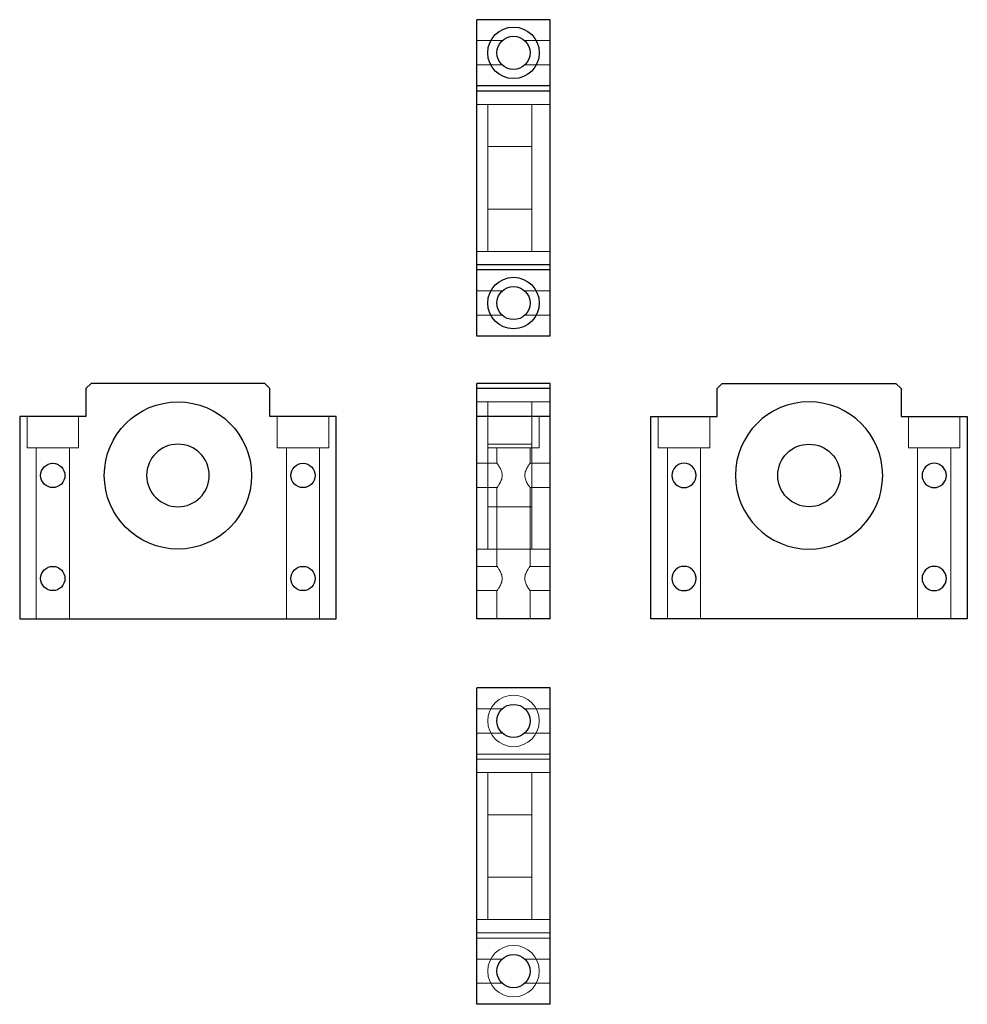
# Model space of a CAD drawing. Header units: millimetres. Extents: x 7037 to 7295, y 6875 to 7142.
import ezdxf
from ezdxf.lldxf.tags import DXFTag

# ---------------------------------------------------------------- set-up
doc = ezdxf.new("R2010")
doc.units = ezdxf.units.MM
doc.layers.add('1', color=7, linetype='CONTINUOUS', true_color=0xffffff)
tags = doc.linetypes.add('DASHED', pattern=[25.72, 12.86, -12.86]).pattern_tags.tags
tags[6:7] = [DXFTag(74, 4), DXFTag(75, 0), DXFTag(340, '0'), DXFTag(46, 0.0), DXFTag(50, 0.0), DXFTag(44, 0.0), DXFTag(45, 0.0)]
tags[4:5] = [DXFTag(74, 4), DXFTag(75, 0), DXFTag(340, '0'), DXFTag(46, 0.0), DXFTag(50, 0.0), DXFTag(44, 0.0), DXFTag(45, 0.0)]

msp = doc.modelspace()

# ---------------------------------------------------------------- linework, layer by layer
at = {"layer": '1', "color": 7, "linetype": 'Continuous'}
for p, q in [((7161.21, 7124.18), (7161.21, 7142.18)), ((7181.21, 7142.18), (7161.21, 7142.18)), ((7181.21, 7124.18), (7181.21, 7142.18)), ((7161.21, 7122.76), (7161.21, 7124.18)), ((7181.21, 7124.18), (7161.21, 7124.18)), ((7181.21, 7122.76), (7161.21, 7122.76)), ((7161.21, 7075.59), (7161.21, 7122.76)), ((7181.21, 7122.76), (7181.21, 7124.18)), ((7181.21, 7075.59), (7181.21, 7122.76)), ((7181.21, 7075.59), (7161.21, 7075.59)), ((7161.21, 7074.18), (7161.21, 7075.59)), ((7181.21, 7074.18), (7161.21, 7074.18)), ((7161.21, 7056.18), (7161.21, 7074.18)), ((7181.21, 7074.18), (7181.21, 7075.59)), ((7181.21, 7056.18), (7181.21, 7074.18)), ((7181.21, 7056.18), (7161.21, 7056.18)), ((7056.44, 7043.34), (7055.02, 7041.93)), ((7055.02, 7041.93), (7055.02, 7034.34)), ((7103.61, 7043.34), (7056.44, 7043.34)), ((7105.02, 7041.93), (7103.61, 7043.34)), ((7105.02, 7034.34), (7105.02, 7041.93)), ((7181.21, 7043.34), (7161.21, 7043.34)), ((7161.21, 7041.93), (7161.21, 7043.34)), ((7181.21, 7041.93), (7161.21, 7041.93)), ((7161.21, 7034.34), (7161.21, 7041.93)), ((7181.21, 7041.93), (7181.21, 7043.34)), ((7181.21, 7034.34), (7181.21, 7041.93)), ((7226.52, 7041.93), (7227.93, 7043.34)), ((7226.52, 7034.34), (7226.52, 7041.93)), ((7227.93, 7043.34), (7275.1, 7043.34)), ((7275.1, 7043.34), (7276.52, 7041.93)), ((7276.52, 7041.93), (7276.52, 7034.34)), ((7055.02, 7034.34), (7037.02, 7034.34)), ((7037.02, 7034.34), (7037.02, 6979.34)), ((7123.02, 7034.34), (7105.02, 7034.34)), ((7123.02, 6979.34), (7123.02, 7034.34)), ((7181.21, 7034.34), (7161.21, 7034.34)), ((7161.21, 6979.34), (7161.21, 7034.34)), ((7181.21, 6979.34), (7181.21, 7034.34)), ((7208.52, 6979.34), (7208.52, 7034.34)), ((7208.52, 7034.34), (7226.52, 7034.34)), ((7276.52, 7034.34), (7294.52, 7034.34)), ((7294.52, 7034.34), (7294.52, 6979.34)), ((7037.02, 6979.34), (7123.02, 6979.34)), ((7181.21, 6979.34), (7161.21, 6979.34)), ((7294.52, 6979.34), (7208.52, 6979.34)), ((7181.21, 6960.65), (7161.21, 6960.65)), ((7161.21, 6874.65), (7161.21, 6960.65)), ((7181.21, 6874.65), (7181.21, 6960.65)), ((7181.21, 6874.65), (7161.21, 6874.65))]:
    msp.add_line(p, q, dxfattribs=at)
at = {"layer": '1', "color": 8, "linetype": 'DASHED', "lineweight": 5}
for p, q in [((7168.15, 7136.48), (7161.21, 7136.48)), ((7181.21, 7136.48), (7174.27, 7136.48)), ((7161.21, 7129.88), (7168.15, 7129.88)), ((7174.27, 7129.88), (7181.21, 7129.88)), ((7164.21, 7119.18), (7161.21, 7119.18)), ((7176.21, 7119.18), (7164.21, 7119.18)), ((7164.21, 7099.18), (7164.21, 7119.18)), ((7181.21, 7119.18), (7176.21, 7119.18)), ((7176.21, 7099.18), (7176.21, 7119.18)), ((7176.21, 7107.68), (7164.21, 7107.68)), ((7164.21, 7079.18), (7164.21, 7099.18)), ((7176.21, 7079.18), (7176.21, 7099.18)), ((7164.21, 7090.68), (7176.21, 7090.68)), ((7161.21, 7079.18), (7164.21, 7079.18)), ((7164.21, 7079.18), (7176.21, 7079.18)), ((7176.21, 7079.18), (7181.21, 7079.18)), ((7168.15, 7068.48), (7161.21, 7068.48)), ((7181.21, 7068.48), (7174.27, 7068.48)), ((7161.21, 7061.88), (7168.15, 7061.88)), ((7174.27, 7061.88), (7181.21, 7061.88)), ((7164.21, 7038.34), (7161.21, 7038.34)), ((7176.21, 7038.34), (7164.21, 7038.34)), ((7164.21, 7038.34), (7164.21, 7034.34)), ((7181.21, 7038.34), (7176.21, 7038.34)), ((7176.21, 7038.34), (7176.21, 6998.34)), ((7039.02, 7034.34), (7039.02, 7025.84)), ((7053.02, 7025.84), (7053.02, 7034.34)), ((7107.02, 7034.34), (7107.02, 7025.84)), ((7121.02, 7025.84), (7121.02, 7034.34)), ((7164.21, 7034.34), (7164.21, 7025.84)), ((7178.21, 7025.84), (7178.21, 7034.34)), ((7210.52, 7034.34), (7210.52, 7025.84)), ((7224.52, 7025.84), (7224.52, 7034.34)), ((7278.52, 7034.34), (7278.52, 7025.84)), ((7292.52, 7025.84), (7292.52, 7034.34)), ((7046.02, 7025.84), (7039.02, 7025.84)), ((7041.52, 7025.84), (7041.52, 6979.34)), ((7053.02, 7025.84), (7046.02, 7025.84)), ((7050.52, 6979.34), (7050.52, 7025.84)), ((7114.02, 7025.84), (7107.02, 7025.84)), ((7109.52, 7025.84), (7109.52, 6979.34)), ((7121.02, 7025.84), (7114.02, 7025.84)), ((7118.52, 6979.34), (7118.52, 7025.84)), ((7176.21, 7026.84), (7164.21, 7026.84)), ((7164.21, 7025.84), (7164.21, 6998.34)), ((7164.21, 7025.84), (7178.21, 7025.84)), ((7166.71, 7025.84), (7166.71, 7021.64)), ((7175.71, 7021.64), (7175.71, 7025.84)), ((7210.52, 7025.84), (7224.52, 7025.84)), ((7213.02, 7025.84), (7213.02, 6979.34)), ((7222.02, 6979.34), (7222.02, 7025.84)), ((7278.52, 7025.84), (7292.52, 7025.84)), ((7281.02, 7025.84), (7281.02, 6979.34)), ((7290.02, 6979.34), (7290.02, 7025.84)), ((7166.71, 7021.64), (7161.21, 7021.64)), ((7181.21, 7021.64), (7175.71, 7021.64)), ((7161.21, 7015.04), (7166.71, 7015.04)), ((7166.71, 7015.04), (7166.71, 6993.64)), ((7175.71, 6993.64), (7175.71, 7015.04)), ((7175.71, 7015.04), (7181.21, 7015.04)), ((7164.21, 7009.84), (7176.21, 7009.84)), ((7161.21, 6998.34), (7164.21, 6998.34)), ((7164.21, 6998.34), (7176.21, 6998.34)), ((7176.21, 6998.34), (7181.21, 6998.34)), ((7166.71, 6993.64), (7161.21, 6993.64)), ((7181.21, 6993.64), (7175.71, 6993.64)), ((7161.21, 6987.04), (7166.71, 6987.04)), ((7166.71, 6987.04), (7166.71, 6979.34)), ((7175.71, 6979.34), (7175.71, 6987.04)), ((7175.71, 6987.04), (7181.21, 6987.04)), ((7168.15, 6954.95), (7161.21, 6954.95)), ((7181.21, 6954.95), (7174.27, 6954.95)), ((7161.21, 6948.35), (7168.15, 6948.35)), ((7174.27, 6948.35), (7181.21, 6948.35)), ((7181.21, 6942.65), (7161.21, 6942.65)), ((7181.21, 6941.23), (7161.21, 6941.23)), ((7164.21, 6937.65), (7161.21, 6937.65)), ((7176.21, 6937.65), (7164.21, 6937.65)), ((7164.21, 6937.65), (7164.21, 6897.65)), ((7181.21, 6937.65), (7176.21, 6937.65)), ((7176.21, 6937.65), (7176.21, 6897.65)), ((7176.21, 6926.15), (7164.21, 6926.15)), ((7164.21, 6909.15), (7176.21, 6909.15)), ((7161.21, 6897.65), (7164.21, 6897.65)), ((7164.21, 6897.65), (7176.21, 6897.65)), ((7176.21, 6897.65), (7181.21, 6897.65)), ((7181.21, 6894.06), (7161.21, 6894.06)), ((7181.21, 6892.65), (7161.21, 6892.65)), ((7168.15, 6886.95), (7161.21, 6886.95)), ((7181.21, 6886.95), (7174.27, 6886.95)), ((7161.21, 6880.35), (7168.15, 6880.35)), ((7174.27, 6880.35), (7181.21, 6880.35))]:
    msp.add_line(p, q, dxfattribs=at)
at = {"layer": '1', "color": 7, "linetype": 'Continuous'}
for centre, radius in [((7171.21, 7133.18), 7), ((7171.21, 7133.18), 4.5), ((7171.21, 7065.18), 7), ((7171.21, 7065.18), 4.5), ((7080.02, 7018.34), 20), ((7251.52, 7018.34), 8.5), ((7046.02, 7018.34), 3.3), ((7114.02, 7018.34), 3.3), ((7046.02, 6990.34), 3.3), ((7114.02, 6990.34), 3.3), ((7171.21, 6951.65), 4.5), ((7171.21, 6883.65), 4.5)]:
    msp.add_circle(centre, radius, dxfattribs=at)
at = {"layer": '1', "color": 7, "linetype": 'Continuous', "extrusion": (-6.12303e-17, -1.22461e-16, -1)}
for centre, radius in [((-7251.52, 7018.34), 20), ((-7217.52, 7018.34), 3.3), ((-7285.52, 7018.34), 3.3), ((-7217.52, 6990.34), 3.3), ((-7285.52, 6990.34), 3.3)]:
    msp.add_circle(centre, radius, dxfattribs=at)
at = {"layer": '1', "color": 7, "linetype": 'Continuous', "extrusion": (6.12303e-17, 1.22461e-16, -1)}
msp.add_circle((-7080.02, 7018.34), 8.5, dxfattribs=at)
at = {"layer": '1', "color": 8, "linetype": 'DASHED', "lineweight": 5, "extrusion": (0, 0, -1)}
for centre in [(-7171.21, 6951.65), (-7171.21, 6883.65)]:
    msp.add_circle(centre, 7, dxfattribs=at)
at = {"layer": '1', "color": 8, "linetype": 'DASHED', "lineweight": 5}
for points in [[(7046.02, 7021.64), (7045.98, 7021.64), (7045.94, 7021.64), (7045.89, 7021.64)], [(7110.72, 7018.34), (7110.72, 7018.27), (7110.72, 7018.21), (7110.73, 7018.14)], [(7220.8, 7018.02), (7220.81, 7018.13), (7220.82, 7018.23), (7220.82, 7018.34)], [(7046.02, 6993.64), (7045.98, 6993.64), (7045.94, 6993.64), (7045.89, 6993.64)], [(7110.72, 6990.34), (7110.72, 6990.27), (7110.72, 6990.21), (7110.73, 6990.14)], [(7220.8, 6990.02), (7220.81, 6990.13), (7220.82, 6990.23), (7220.82, 6990.34)]]:
    msp.add_open_spline(points, degree=3, dxfattribs=at)
for points, knots in [([(7047.08, 7021.47), (7046.96, 7021.51), (7046.83, 7021.54), (7046.48, 7021.62), (7046.25, 7021.64), (7046.02, 7021.64)], [0, 0, 0, 0, 0.375585, 0.375585, 1, 1, 1, 1]), ([(7166.71, 7021.64), (7166.71, 7021.64), (7166.71, 7021.64), (7166.71, 7021.64), (7166.72, 7021.62), (7166.79, 7021.53), (7166.84, 7021.46), (7166.96, 7021.29), (7167.03, 7021.19), (7167.19, 7020.95), (7167.27, 7020.82), (7167.45, 7020.52), (7167.54, 7020.36), (7167.72, 7020.02), (7167.81, 7019.84), (7167.96, 7019.45), (7168.03, 7019.24), (7168.12, 7018.8), (7168.15, 7018.58), (7168.15, 7018.12), (7168.12, 7017.9), (7168.03, 7017.47), (7167.97, 7017.26), (7167.81, 7016.86), (7167.73, 7016.68), (7167.55, 7016.33), (7167.46, 7016.17), (7167.28, 7015.88), (7167.19, 7015.74), (7167.03, 7015.5), (7166.96, 7015.4), (7166.84, 7015.23), (7166.79, 7015.16), (7166.73, 7015.07), (7166.71, 7015.04), (7166.71, 7015.04)], [0, 0, 0, 0, 0.000102, 0.000102, 0.062604, 0.062604, 0.125107, 0.125107, 0.187609, 0.187609, 0.250111, 0.250111, 0.312614, 0.312614, 0.375116, 0.375116, 0.437618, 0.437618, 0.500121, 0.500121, 0.562623, 0.562623, 0.625126, 0.625126, 0.687628, 0.687628, 0.75013, 0.75013, 0.812633, 0.812633, 0.875135, 0.875135, 0.937637, 0.937637, 1, 1, 1, 1]), ([(7175.71, 7015.04), (7175.71, 7015.04), (7175.71, 7015.04), (7175.71, 7015.04), (7175.69, 7015.06), (7175.63, 7015.15), (7175.58, 7015.22), (7175.46, 7015.39), (7175.38, 7015.49), (7175.23, 7015.73), (7175.14, 7015.87), (7174.96, 7016.16), (7174.87, 7016.32), (7174.69, 7016.66), (7174.61, 7016.85), (7174.45, 7017.24), (7174.39, 7017.45), (7174.29, 7017.88), (7174.27, 7018.1), (7174.27, 7018.56), (7174.29, 7018.78), (7174.38, 7019.22), (7174.45, 7019.43), (7174.6, 7019.82), (7174.69, 7020), (7174.86, 7020.35), (7174.95, 7020.51), (7175.13, 7020.8), (7175.22, 7020.94), (7175.38, 7021.18), (7175.45, 7021.28), (7175.57, 7021.45), (7175.62, 7021.52), (7175.69, 7021.62), (7175.71, 7021.64), (7175.71, 7021.64)], [0, 0, 0, 0, 0.000102, 0.000102, 0.062604, 0.062604, 0.125107, 0.125107, 0.187609, 0.187609, 0.250111, 0.250111, 0.312614, 0.312614, 0.375116, 0.375116, 0.437618, 0.437618, 0.500121, 0.500121, 0.562623, 0.562623, 0.625126, 0.625126, 0.687628, 0.687628, 0.75013, 0.75013, 0.812633, 0.812633, 0.875135, 0.875135, 0.937637, 0.937637, 1, 1, 1, 1]), ([(7110.84, 7019.23), (7110.82, 7019.16), (7110.81, 7019.09), (7110.75, 7018.8), (7110.72, 7018.57), (7110.72, 7018.34)], [0, 0, 0, 0, 0.250655, 0.250655, 1, 1, 1, 1]), ([(7220.82, 7018.34), (7220.82, 7018.57), (7220.79, 7018.79), (7220.72, 7019.15), (7220.68, 7019.29), (7220.63, 7019.43)], [0, 0, 0, 0, 0.597015, 0.597015, 1, 1, 1, 1]), ([(7046.02, 7015.04), (7046.24, 7015.04), (7046.47, 7015.06), (7046.86, 7015.14), (7047.02, 7015.19), (7047.18, 7015.25)], [0, 0, 0, 0, 0.561325, 0.561325, 1, 1, 1, 1]), ([(7114.01, 7015.04), (7114.01, 7015.04), (7114.01, 7015.04), (7114.24, 7015.04), (7114.46, 7015.06), (7114.85, 7015.14), (7115.02, 7015.19), (7115.18, 7015.25)], [0, 0, 0, 0, 0.000842, 0.000842, 0.562167, 0.562167, 1, 1, 1, 1]), ([(7217.5, 7015.04), (7217.5, 7015.04), (7217.51, 7015.04), (7217.73, 7015.04), (7217.96, 7015.06), (7218.26, 7015.12), (7218.34, 7015.14), (7218.42, 7015.17)], [0, 0, 0, 0, 0.001452, 0.001452, 0.727141, 0.727141, 1, 1, 1, 1]), ([(7047.08, 6993.47), (7046.96, 6993.51), (7046.83, 6993.54), (7046.48, 6993.62), (7046.25, 6993.64), (7046.02, 6993.64)], [0, 0, 0, 0, 0.375585, 0.375585, 1, 1, 1, 1]), ([(7166.71, 6993.64), (7166.71, 6993.64), (7166.71, 6993.64), (7166.71, 6993.64), (7166.72, 6993.62), (7166.79, 6993.53), (7166.84, 6993.46), (7166.96, 6993.29), (7167.03, 6993.19), (7167.19, 6992.95), (7167.27, 6992.82), (7167.45, 6992.52), (7167.54, 6992.36), (7167.72, 6992.02), (7167.81, 6991.84), (7167.96, 6991.45), (7168.03, 6991.24), (7168.12, 6990.8), (7168.15, 6990.58), (7168.15, 6990.12), (7168.12, 6989.9), (7168.03, 6989.47), (7167.97, 6989.26), (7167.81, 6988.86), (7167.73, 6988.68), (7167.55, 6988.33), (7167.46, 6988.17), (7167.28, 6987.88), (7167.19, 6987.74), (7167.03, 6987.5), (7166.96, 6987.4), (7166.84, 6987.23), (7166.79, 6987.16), (7166.73, 6987.07), (7166.71, 6987.04), (7166.71, 6987.04), (7166.71, 6987.04), (7166.71, 6987.04)], [0, 0, 0, 0, 0.000101, 0.000101, 0.06176, 0.06176, 0.12342, 0.12342, 0.185079, 0.185079, 0.246738, 0.246738, 0.308398, 0.308398, 0.370057, 0.370057, 0.431717, 0.431717, 0.493376, 0.493376, 0.555036, 0.555036, 0.616695, 0.616695, 0.678355, 0.678355, 0.740014, 0.740014, 0.801674, 0.801674, 0.863333, 0.863333, 0.924993, 0.924993, 0.986652, 0.986652, 1, 1, 1, 1]), ([(7175.71, 6987.04), (7175.71, 6987.04), (7175.71, 6987.04), (7175.71, 6987.04), (7175.69, 6987.06), (7175.63, 6987.15), (7175.58, 6987.22), (7175.46, 6987.39), (7175.38, 6987.49), (7175.23, 6987.73), (7175.14, 6987.87), (7174.96, 6988.16), (7174.87, 6988.32), (7174.69, 6988.66), (7174.61, 6988.85), (7174.45, 6989.24), (7174.39, 6989.45), (7174.29, 6989.88), (7174.27, 6990.1), (7174.27, 6990.56), (7174.29, 6990.78), (7174.38, 6991.22), (7174.45, 6991.43), (7174.6, 6991.82), (7174.69, 6992), (7174.86, 6992.35), (7174.95, 6992.51), (7175.13, 6992.8), (7175.22, 6992.94), (7175.38, 6993.18), (7175.45, 6993.28), (7175.57, 6993.45), (7175.62, 6993.52), (7175.69, 6993.62), (7175.71, 6993.64), (7175.71, 6993.64), (7175.71, 6993.64), (7175.7, 6993.64)], [0, 0, 0, 0, 0.000101, 0.000101, 0.06176, 0.06176, 0.12342, 0.12342, 0.185079, 0.185079, 0.246738, 0.246738, 0.308398, 0.308398, 0.370057, 0.370057, 0.431717, 0.431717, 0.493376, 0.493376, 0.555036, 0.555036, 0.616695, 0.616695, 0.678355, 0.678355, 0.740014, 0.740014, 0.801674, 0.801674, 0.863333, 0.863333, 0.924993, 0.924993, 0.986652, 0.986652, 1, 1, 1, 1]), ([(7110.84, 6991.23), (7110.82, 6991.16), (7110.81, 6991.09), (7110.75, 6990.8), (7110.72, 6990.57), (7110.72, 6990.34)], [0, 0, 0, 0, 0.250655, 0.250655, 1, 1, 1, 1]), ([(7220.82, 6990.34), (7220.82, 6990.57), (7220.79, 6990.79), (7220.72, 6991.15), (7220.68, 6991.29), (7220.63, 6991.43)], [0, 0, 0, 0, 0.597015, 0.597015, 1, 1, 1, 1]), ([(7046.02, 6987.04), (7046.24, 6987.04), (7046.47, 6987.06), (7046.86, 6987.14), (7047.02, 6987.19), (7047.18, 6987.25)], [0, 0, 0, 0, 0.561325, 0.561325, 1, 1, 1, 1]), ([(7114.01, 6987.04), (7114.01, 6987.04), (7114.01, 6987.04), (7114.24, 6987.04), (7114.46, 6987.06), (7114.85, 6987.14), (7115.02, 6987.19), (7115.18, 6987.25)], [0, 0, 0, 0, 0.000842, 0.000842, 0.562167, 0.562167, 1, 1, 1, 1]), ([(7217.5, 6987.04), (7217.5, 6987.04), (7217.51, 6987.04), (7217.73, 6987.04), (7217.96, 6987.06), (7218.26, 6987.12), (7218.34, 6987.14), (7218.42, 6987.17)], [0, 0, 0, 0, 0.001452, 0.001452, 0.727141, 0.727141, 1, 1, 1, 1])]:
    msp.add_open_spline(points, degree=3, knots=knots, dxfattribs=at)

doc.saveas('drawing.dxf')
